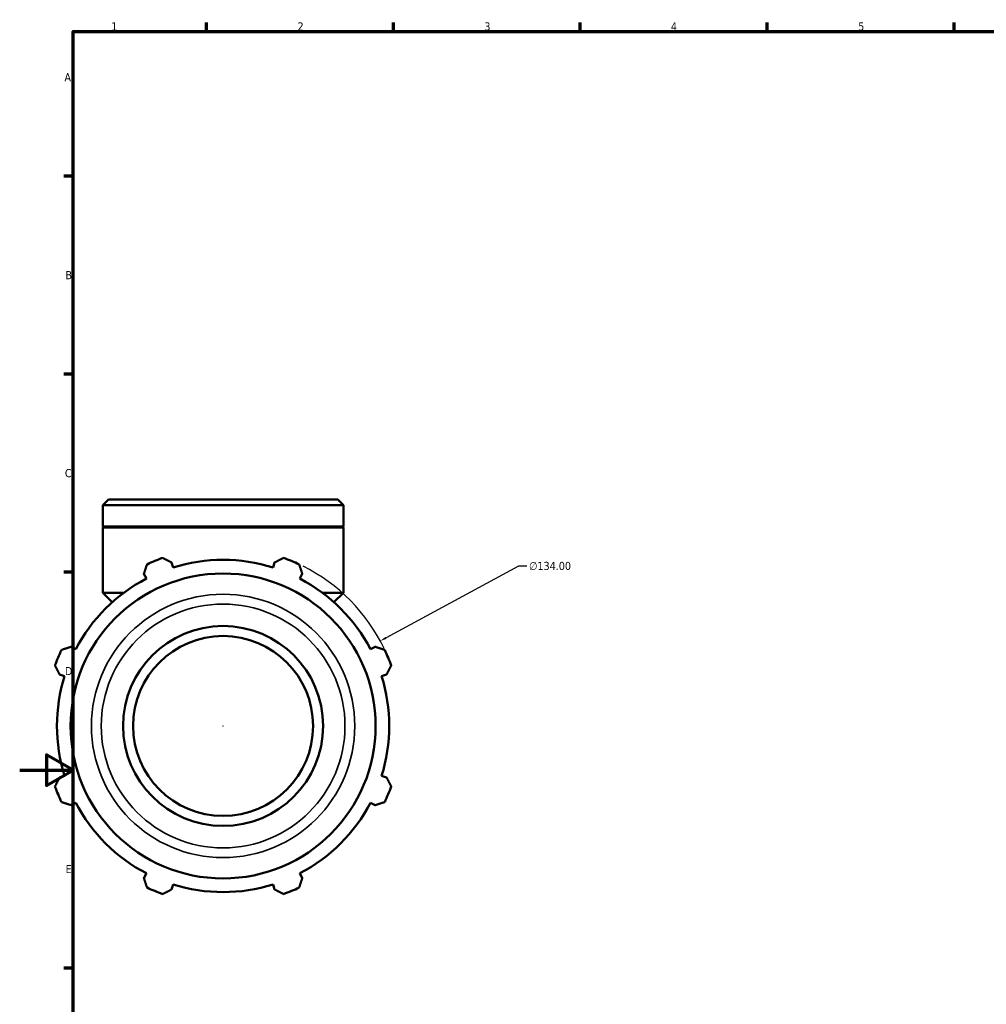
# Model space of a CAD drawing. Header units: millimetres. Extents: x 0 to 1195, y -418 to 836.
# Tile 4 of 7: x 0 to 363, y 209 to 578. Entities that reach past the tile are written whole.
import ezdxf

# ---------------------------------------------------------------- set-up
doc = ezdxf.new("R2010")
doc.units = ezdxf.units.MM
for name, color, linetype, lineweight in [('Border (ANSI)', 7, 'Continuous', 70), ('Dimension (ANSI)', 7, 'Continuous', 25), ('Visible (ANSI)', 7, 'Continuous', 50), ('Visible Narrow (ANSI)', 7, 'Continuous', 35)]:
    doc.layers.add(name, color=color, linetype=linetype, lineweight=lineweight)
doc.styles.add('Note Text (ANSI)', font='tahoma.ttf')
doc.dimstyles.new('Default - mm (ANSI)', dxfattribs={"dimtxt": 3.048, "dimasz": 2.5, "dimexe": 3.175, "dimexo": 1.6002, "dimgap": 0.8, "dimtad": 0, "dimtoh": 1, "dimrnd": 1e-08, "dimzin": 4, "dimdsep": 46, "dimtxsty": 'Note Text (ANSI)', "dimcen": 0.09, "dimdle": 10, "dimclrd": 256, "dimclre": 256, "dimclrt": 256, "dimadec": 1, "dimazin": 1, "dimtfac": 1, "dimtofl": 0, "dimtmove": 0, "dimatfit": 3, "dimfxl": 1, "dimtolj": 1, "dimtzin": 4, "dimlwd": -1, "dimlwe": -1, "dimarcsym": 0})

# ---------------------------------------------------------------- blocks, each defined once
blk = doc.blocks.new('Borders Default Border')
at = {"layer": 'Border (ANSI)'}
for p, q in [((70.08, 574), (70.08, 577.45)), ((140.17, 574), (140.17, 577.45)), ((210.25, 574), (210.25, 577.45)), ((280.33, 574), (280.33, 577.45)), ((350.42, 574), (350.42, 577.45)), ((20, 519.75), (16.55, 519.75)), ((20, 445.5), (16.55, 445.5)), ((20, 371.25), (16.55, 371.25)), ((20, 222.75), (16.55, 222.75))]:
    blk.add_line(p, q, dxfattribs=at)
at = {"layer": 'Border (ANSI)', "flags": 128}
for points in [[(20, 20), (20, 574), (821, 574), (821, 20), (20, 20)], [(0, 297), (20, 297), (10, 302.77), (10, 291.23), (20, 297)]]:
    blk.add_lwpolyline(points, dxfattribs=at)
at = {"layer": 'Border (ANSI)', "char_height": 3.05, "attachment_point": 7, "style": 'Note Text (ANSI)'}
for s, insert in [('1', (34.35, 574.4)), ('2', (104.2, 574.4)), ('3', (174.26, 574.34)), ('4', (244.23, 574.4)), ('5', (314.48, 574.34)), ('A', (16.78, 555.35)), ('B', (17.15, 481.1)), ('C', (16.95, 406.8)), ('D', (16.96, 332.6)), ('E', (17.21, 258.35))]:
    blk.add_mtext(s, dxfattribs=dict(at, insert=insert))
blk = doc.blocks.new('*D14')
at = {"layer": 'Defpoints', "color": 0, "transparency": 16777216}
for p in [(135.21, 345.42), (17.35, 281.66)]:
    blk.add_point(p, dxfattribs=at)
at = {"layer": 'Dimension (ANSI)', "transparency": 16777216}
for p, q in [((187.02, 373.45), (137.41, 346.61)), ((190.24, 373.45), (187.02, 373.45)), ((76.19, 313.54), (76.37, 313.54)), ((76.28, 313.45), (76.28, 313.63))]:
    blk.add_line(p, q, dxfattribs=at)
blk.add_arc((76.28, 313.54), 67, 25.6978, 63.4236, dxfattribs=at)
blk.add_solid([(137.21, 346.98), (137.61, 346.24), (135.21, 345.42)], dxfattribs=at)
at = {"layer": 'Dimension (ANSI)', "transparency": 16777216, "insert": (191.04, 375.09), "char_height": 3.048, "attachment_point": 1, "style": 'Note Text (ANSI)'}
blk.add_mtext('\\A1;∅134.00', dxfattribs=at)

msp = doc.modelspace()

# ---------------------------------------------------------------- linework, layer by layer
at = {"layer": 'Visible (ANSI)'}
for p, q in [((33.306, 398.539), (31.14, 396.372)), ((31.14, 388.339), (31.14, 396.372)), ((121.422, 396.372), (31.14, 396.372)), ((33.306, 398.539), (119.255, 398.539)), ((119.255, 398.539), (121.422, 396.372)), ((121.422, 388.339), (121.422, 396.372)), ((121.422, 388.339), (31.14, 388.339)), ((31.44, 388.039), (31.14, 388.339)), ((121.422, 388.039), (31.14, 388.039)), ((31.14, 363.539), (31.14, 388.039)), ((121.122, 388.039), (121.422, 388.339)), ((121.422, 363.539), (121.422, 388.039)), ((57.544, 372.965), (56.939, 374.882)), ((95.622, 374.882), (95.018, 372.965)), ((46.581, 370.591), (47.509, 368.808)), ((105.052, 368.808), (105.981, 370.591)), ((39.098, 363.539), (31.14, 363.539)), ((34.717, 359.961), (31.14, 363.539)), ((121.422, 363.539), (113.463, 363.539)), ((117.844, 359.961), (121.422, 363.539)), ((21.011, 342.31), (19.228, 343.239)), ((133.333, 343.239), (131.551, 342.31)), ((14.938, 332.88), (16.855, 332.276)), ((135.707, 332.276), (137.624, 332.88)), ((16.855, 294.802), (14.938, 294.197)), ((137.624, 294.197), (135.707, 294.802)), ((19.228, 283.839), (21.011, 284.767)), ((131.551, 284.767), (133.333, 283.839)), ((47.509, 258.269), (46.581, 256.486)), ((105.981, 256.486), (105.052, 258.269)), ((56.939, 252.196), (57.544, 254.113)), ((95.018, 254.113), (95.622, 252.196))]:
    msp.add_line(p, q, dxfattribs=at)
for radius in [57.193, 37.5, 33.75]:
    msp.add_circle((76.281, 313.539), radius, dxfattribs=at)
for radius, start, end in [(67, 109.79198, 115.20802), (62.31, 72.5, 107.5), (67, 64.79198, 70.20802), (62.31, 117.5, 152.5), (62.31, 27.5, 62.5), (67, 154.79198, 160.20802), (67, 19.79198, 25.20802), (62.31, 162.5, 197.5), (62.31, 342.5, 17.5), (67, 199.79198, 205.20802), (67, 334.79198, 340.20802), (62.31, 207.5, 242.5), (62.31, 297.5, 332.5), (67, 244.79198, 250.20802), (62.31, 252.5, 287.5), (67, 289.79198, 295.20802)]:
    msp.add_arc((76.281, 313.539), radius, start, end, dxfattribs=at)
for points, weights in [([(46.581, 370.591), (47.151, 372.338), (47.745, 374.158)], [1.00258354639, 1.0016998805, 1]), ([(53.594, 376.581), (55.301, 375.714), (56.939, 374.882)], [1, 1.0016998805, 1.00258354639]), ([(95.622, 374.882), (97.261, 375.714), (98.967, 376.581)], [1.00258354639, 1.0016998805, 1]), ([(104.817, 374.158), (105.41, 372.338), (105.981, 370.591)], [1, 1.0016998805, 1.00258354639]), ([(15.661, 342.075), (17.481, 342.668), (19.228, 343.239)], [1, 1.0016998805, 1.00258354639]), ([(133.333, 343.239), (135.08, 342.668), (136.9, 342.075)], [1.00258354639, 1.0016998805, 1]), ([(14.938, 332.88), (14.106, 334.519), (13.239, 336.225)], [1.00258354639, 1.0016998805, 1]), ([(139.323, 336.225), (138.456, 334.519), (137.624, 332.88)], [1, 1.0016998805, 1.00258354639]), ([(13.239, 290.852), (14.106, 292.559), (14.938, 294.197)], [1, 1.0016998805, 1.00258354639]), ([(137.624, 294.197), (138.456, 292.559), (139.323, 290.852)], [1.00258354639, 1.0016998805, 1]), ([(19.228, 283.839), (17.481, 284.409), (15.661, 285.003)], [1.00258354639, 1.0016998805, 1]), ([(136.9, 285.003), (135.08, 284.409), (133.333, 283.839)], [1, 1.0016998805, 1.00258354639]), ([(47.745, 252.919), (47.151, 254.739), (46.581, 256.486)], [1, 1.0016998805, 1.00258354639]), ([(105.981, 256.486), (105.41, 254.739), (104.817, 252.919)], [1.00258354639, 1.0016998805, 1]), ([(56.939, 252.196), (55.301, 251.364), (53.594, 250.497)], [1.00258354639, 1.0016998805, 1]), ([(98.967, 250.497), (97.261, 251.364), (95.622, 252.196)], [1, 1.0016998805, 1.00258354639])]:
    msp.add_rational_spline(points, weights, degree=2, dxfattribs=at)
at = {"layer": 'Visible Narrow (ANSI)'}
for radius in [49.381, 45.713]:
    msp.add_circle((76.281, 313.539), radius, dxfattribs=at)

# ---------------------------------------------------------------- block references
msp.add_blockref('Borders Default Border', (0, 0))

# ---------------------------------------------------------------- dimensions: what is measured, and where the dimension line sits
at = {"layer": 'Dimension (ANSI)'}
dim = msp.add_diameter_dim_2p(p1=(17.352, 281.659), p2=(135.21, 345.419), dimstyle='Default - mm (ANSI)', override={"dimtih": 1, "dimdec": 2, "dimlfac": 1, "dimtp": 0, "dimtm": 0, "dimtdec": 2}, dxfattribs=at)
dim.commit()
dim.dimension.update_dxf_attribs({"geometry": '*D14', "text_midpoint": (198.885, 373.45), "dimtype": 163})

doc.saveas('drawing.dxf')
